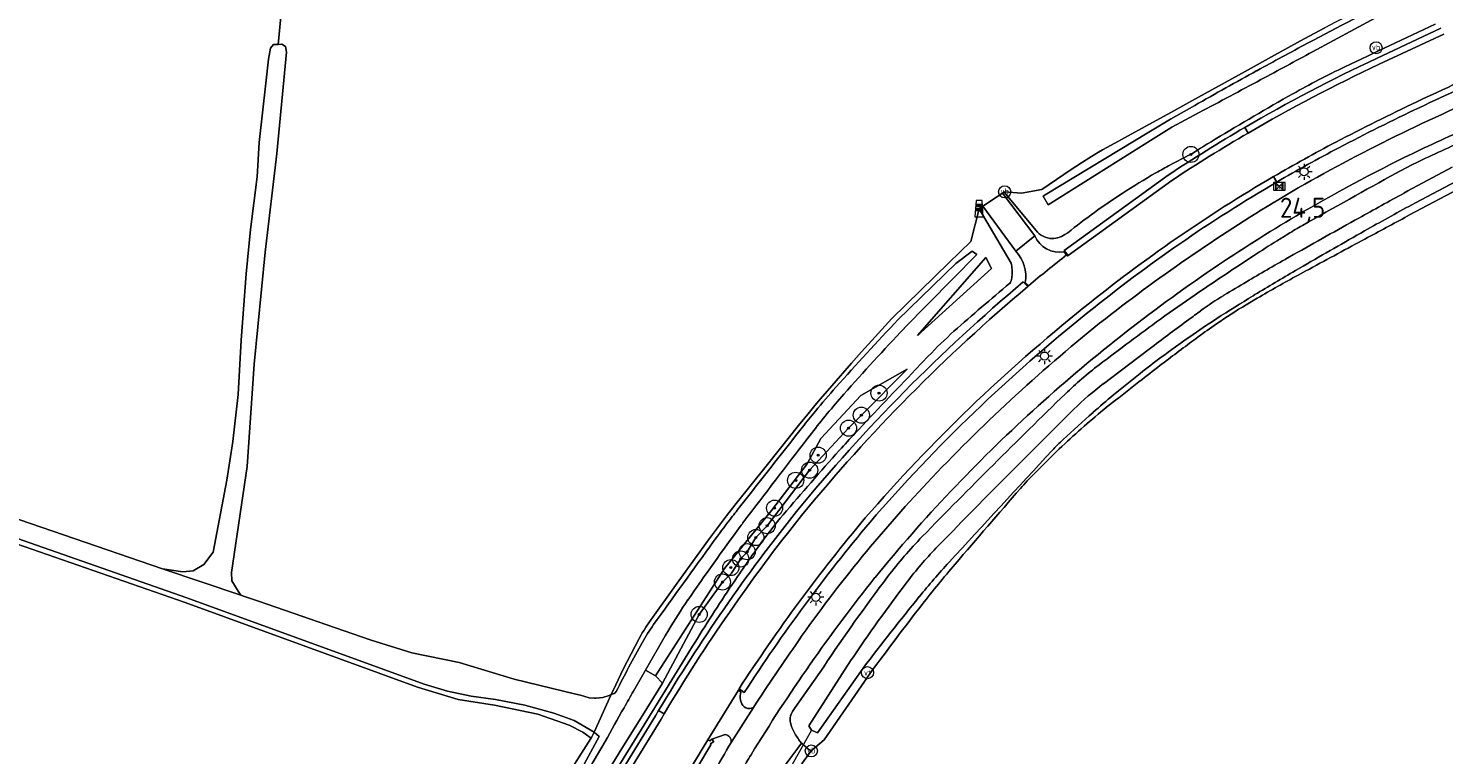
# Model space of a CAD drawing. Header units: metres. Extents: x 125158 to 132124, y 450612 to 454469.
# Tile 124 of 173: x 129588 to 129764, y 452724 to 452815. Entities that reach past the tile are written whole.
import ezdxf
from ezdxf.enums import TextEntityAlignment as Align

# ---------------------------------------------------------------- set-up
doc = ezdxf.new("R2010")
doc.units = ezdxf.units.M
doc.layers.get('0').update_dxf_attribs({"color": 8})
for name, color, linetype, lineweight in [('B-XX-GR-BOOM-S', 8, 'Continuous', 25), ('B-XX-IE-MEUBILAIR_WEGMEUBILAIR-S', 8, 'Continuous', 25), ('B-XX-KL-BRANDSTOF_LOCATIEPAAL-S', 8, 'Continuous', 25), ('B-XX-KL-ET_LS_OV_LICHTMAST-S', 8, 'Continuous', 25), ('B-XX-KW-KUNSTWERK_DUIKER-G', 8, 'Continuous', 18), ('B-XX-OG-TERREIN_CULTUURSCHEIDING-GV', 8, 'Continuous', 18), ('B-XX-OG-WATER-GV', 8, 'Continuous', 18), ('B-XX-OG-WATER_SLOOT-GV', 8, 'Continuous', 18), ('B-XX-OG-WEG-GV', 8, 'Continuous', 18), ('B-XX-VW-HECTOMETRERING-S', 8, 'Continuous', 25), ('B-XX-VW-VERKEERSTEKEN_DRAAGCONSTRUCTIE-S', 8, 'Continuous', 25)]:
    doc.layers.add(name, color=color, linetype=linetype, lineweight=lineweight)
doc.layers.add('TOPOT30', color=1, linetype='Continuous')
doc.styles.add('ISO', font='iso', dxfattribs={"height": 5})
doc.styles.add('NLCS-ISO', font='NLCS-ISO.ttf')

# ---------------------------------------------------------------- blocks, each defined once
blk = doc.blocks.new('SIE-WATER_VERKLIKKER_TRANSPORTLEIDING-SO')
at = {"color": 0, "linetype": 'ByBlock', "lineweight": 18}
blk.add_circle((0, 0), 1.5, dxfattribs=at)
at = {"color": 0, "linetype": 'ByBlock', "lineweight": 18, "style": 'NLCS-ISO'}
blk.add_text('vt', height=1.5, dxfattribs=at).set_placement((0, 0), align=Align.MIDDLE_CENTER)
blk = doc.blocks.new('SKL-ET_OV_LICHTMAST-SO')
at = {"color": 0, "linetype": 'ByBlock', "lineweight": 18}
for points in [[(-1.25, 0), (-2, 0)], [(-1.41, 1.41), (-0.88, 0.88)], [(0, 2), (0, 1.25)], [(0.88, 0.88), (1.41, 1.41)], [(2, 0), (1.25, 0)], [(-1.41, -1.41), (-0.88, -0.88)], [(0, -1.25), (0, -2)], [(0.88, -0.88), (1.41, -1.41)]]:
    blk.add_lwpolyline(points, dxfattribs=at)
blk.add_circle((0, 0), 1, dxfattribs=at)
blk = doc.blocks.new('SIE-WEG_PAAL_VERKEERSBORD-SO')
at = {"color": 0, "linetype": 'ByBlock', "lineweight": 18}
blk.add_circle((0, 0), 1.5, dxfattribs=at)
at = {"color": 0, "linetype": 'ByBlock', "lineweight": 18, "style": 'NLCS-ISO'}
blk.add_text('vb', height=1.5, dxfattribs=at).set_placement((0, 0.13), align=Align.MIDDLE_CENTER)
blk = doc.blocks.new('SIE-WEG_PAAL_GRENSPAAL-SO')
at = {"linetype": 'ByBlock', "lineweight": 18}
h = blk.add_hatch(color=0, dxfattribs=at)
h.dxf.hatch_style = 1
h.paths.add_polyline_path([(0.90625, -0.5), (0.875, 0), (-0.875, 0), (-0.90625, -0.5)])
h.paths.add_polyline_path([(-0.8125, 1), (-0.84375, 0.5), (0.84375, 0.5), (0.8125, 1)])
at = {"color": 0, "linetype": 'ByBlock', "lineweight": 18}
blk.add_lwpolyline([(-1, -2), (1, -2), (0.75, 2), (-0.75, 2)], close=True, dxfattribs=at)
for points in [[(0.875, 0), (-0.875, 0)], [(0.84375, 0.5), (-0.84375, 0.5)], [(0.8125, 1), (-0.8125, 1)], [(0.90625, -0.5), (-0.90625, -0.5)]]:
    blk.add_lwpolyline(points, dxfattribs=at)
blk = doc.blocks.new('SIE-WEG_PAAL_HECTOMETERPAAL-SO')
at = {"color": 0, "linetype": 'ByBlock', "lineweight": 18}
blk.add_lwpolyline([(-1.44375, -0.94375), (1.44375, -0.94375), (1.44375, 0.94375), (-1.44375, 0.94375)], close=True, dxfattribs=at)
at = {"color": 0, "linetype": 'ByBlock', "lineweight": 18, "style": 'NLCS-ISO'}
blk.add_text('hm', height=1.5, dxfattribs=at).set_placement((0, 0), align=Align.MIDDLE_CENTER)
blk = doc.blocks.new('SGR-BOOM_01-SO')
at = {"linetype": 'ByBlock', "lineweight": 18}
h = blk.add_hatch(color=0, dxfattribs=at)
h.dxf.hatch_style = 1
edge = h.paths.add_edge_path()
edge.add_arc((0, 0), 0.25, 0, 360)
at = {"color": 0, "linetype": 'ByBlock', "lineweight": 18}
for radius in [2, 0.25]:
    blk.add_circle((0, 0), radius, dxfattribs=at)
blk = doc.blocks.new('kilometerpaal')
at = {"color": 0}
for p, q in [((-0.44, 0.44), (0.44, -0.44)), ((-0.44, -0.44), (-0.44, 0.44)), ((0.44, 0.44), (-0.44, -0.44)), ((0.44, -0.44), (0.44, 0.44))]:
    blk.add_line(p, q, dxfattribs=at)
at = {"color": 0, "style": 'ISO'}
blk.add_attdef('KILOMETERPAAL', (0.59, 0.87), '', height=2.5, dxfattribs=at)

msp = doc.modelspace()

# ---------------------------------------------------------------- linework, layer by layer
at = {"layer": 'B-XX-KW-KUNSTWERK_DUIKER-G'}
msp.add_lwpolyline([(129685.58, 452727.54), (129682.01, 452721.18)], dxfattribs=at)
at = {"layer": 'B-XX-OG-TERREIN_CULTUURSCHEIDING-GV'}
for points in [[(129584.5, 452754.57), (129605.05, 452747.54), (129607.56, 452747.19), (129608.84, 452747.31), (129610.18, 452748.11), (129611.32, 452749.63), (129613.02, 452758.58), (129613.76, 452763.35), (129614.42, 452769.2), (129614.81, 452775.94), (129615.43, 452784.17), (129615.97, 452789.66), (129616.77, 452796.2), (129617.04, 452800.46), (129617.85, 452807.86), (129618.19, 452810.82), (129618.44, 452812.17), (129618.8, 452812.65), (129619.4, 452812.66), (129619.91, 452818.26)], [(129619.91, 452818.26), (129619.4, 452812.66), (129619.85, 452812.67), (129620.31, 452812.38), (129620.43, 452811.7), (129619.22, 452799.1), (129617.76, 452786.85), (129616.41, 452772.97), (129615.55, 452760.26), (129613.61, 452747.11)], [(129613.61, 452747.11), (129613.62, 452746.06), (129614.44, 452744.78), (129614.77, 452744.3), (129615.33, 452744.1), (129616.94, 452743.53), (129630.78, 452738.75), (129635.96, 452737.14), (129641.83, 452735.93), (129648.67, 452733.87), (129656.34, 452731.99), (129656.88, 452731.88), (129657.99, 452731.53), (129658.59, 452731.51), (129658.83, 452731.5), (129659.66, 452731.6), (129660.46, 452731.82), (129660.71, 452731.94), (129661.27, 452733.17), (129662.21, 452735.1), (129662.68, 452736.06), (129663.17, 452737.01), (129664.16, 452738.9), (129664.42, 452739.35), (129664.57, 452739.61), (129664.78, 452739.96), (129664.99, 452740.3), (129665.45, 452740.98), (129669.1, 452746.08), (129672.77, 452751.16), (129673.88, 452752.65), (129675.02, 452754.13), (129675.61, 452754.9), (129676.21, 452755.65), (129680.09, 452760.51), (129683.96, 452765.35), (129685.3, 452767.01), (129685.99, 452767.84), (129686.68, 452768.66), (129688.07, 452770.28), (129690.54, 452773.09), (129691.78, 452774.49), (129693.03, 452775.88), (129695.54, 452778.65), (129702.62, 452785.52), (129705.32, 452788.19), (129706.35, 452792.26), (129706.81, 452792.57), (129709.26, 452794.18), (129709.48, 452794.32), (129709.53, 452794.36), (129711.61, 452794.19), (129714.15, 452794.66), (129715.96, 452795.9), (129716.87, 452796.51), (129717.78, 452797.12), (129719.63, 452798.31), (129720.65, 452798.95), (129721.17, 452799.26), (129721.69, 452799.57), (129722.74, 452800.16), (129726.98, 452802.46), (129728.42, 452803.25), (129730.17, 452804.21), (129732.76, 452805.64), (129739.37, 452809.29), (129743.03, 452811.31), (129746.68, 452813.33), (129749.28, 452814.72)], [(129766.51, 452795.06), (129759.78, 452791.48), (129759.18, 452791.16)], [(129746.92, 452784.54), (129745.95, 452784.01)], [(129740.88, 452781.14), (129739.51, 452780.34)], [(129729.32, 452773.18), (129729.12, 452773.03)], [(129586.1, 452610.3), (129598.82, 452628.91), (129606.44, 452639.84), (129617.31, 452659.36), (129630.43, 452682.06), (129637.83, 452694.68), (129650.21, 452714.91), (129652.49, 452717.53), (129658.2, 452726.49), (129658.1, 452726.63), (129657.18, 452727.28), (129655.49, 452728.14), (129651.62, 452729.5), (129646.21, 452730.63), (129641.7, 452731.34), (129636.69, 452732.85), (129607.84, 452743.38), (129585.03, 452751.33)], [(129692.88, 452734.63), (129687.12, 452726.34), (129685.54, 452724.95), (129683.59, 452722.26)]]:
    msp.add_lwpolyline(points, dxfattribs=at)
for centre, radius, start, end in [((130945, 450580.01), 2509.05, 118.20442, 118.34148), ((131834.9, 448935.48), 4378.92, 118.37464, 118.4784), ((129856.9, 452581.84), 230.62, 118.7582, 120.204), ((129771.07, 452727.03), 61.95, 120.6287, 124.701), ((129792.05, 452696.93), 98.64, 124.77, 126.3776), ((129956.85, 452473.85), 375.99, 126.4344, 127.2404), ((129898, 452550.98), 278.97, 127.2558, 127.9141), ((130074.56, 452324.11), 566.45, 127.9024, 128.3278), ((129786.17, 452688.95), 101.4, 128.3437, 132.4987), ((129788.25, 452686.62), 104.52, 132.4795, 136.5773), ((131754.79, 450985.59), 2704.6, 139.06838, 139.33102), ((129733.11, 452738.78), 28.62, 136.5322, 139.0781), ((129802.17, 452663.19), 130.28, 139.3064, 142.151), ((129979.39, 452525.24), 354.87, 142.1193, 143.8398)]:
    msp.add_arc(centre, radius, start, end, dxfattribs=at)
at = {"layer": 'B-XX-OG-WATER-GV'}
msp.add_lwpolyline([(129614.77, 452744.3), (129614.44, 452744.78), (129613.62, 452746.06), (129613.61, 452747.11), (129615.55, 452760.26), (129616.41, 452772.97), (129617.76, 452786.85), (129619.22, 452799.1), (129620.43, 452811.7), (129620.31, 452812.38), (129619.85, 452812.67), (129619.4, 452812.66), (129618.8, 452812.65), (129618.44, 452812.17), (129618.19, 452810.82), (129617.85, 452807.86), (129617.04, 452800.46), (129616.77, 452796.2), (129615.97, 452789.66), (129615.43, 452784.17), (129614.81, 452775.94), (129614.42, 452769.2), (129613.76, 452763.35), (129613.02, 452758.58), (129611.32, 452749.63), (129610.18, 452748.11), (129608.84, 452747.31), (129607.56, 452747.19), (129605.05, 452747.54)], close=True, dxfattribs=at)
msp.add_lwpolyline([(129584.51, 452752.2), (129608.04, 452743.94), (129637.48, 452733.26), (129640.38, 452732.39), (129643.34, 452731.75), (129646.34, 452731.33), (129650, 452730.65), (129653.59, 452729.65), (129656.12, 452728.71), (129658.58, 452727.27), (129660.71, 452731.94), (129660.46, 452731.82), (129659.66, 452731.6), (129658.83, 452731.5), (129658.59, 452731.51), (129657.99, 452731.53), (129656.88, 452731.88), (129656.34, 452731.99), (129648.67, 452733.87), (129641.83, 452735.93), (129635.96, 452737.14), (129630.78, 452738.75), (129616.94, 452743.53), (129615.33, 452744.1), (129614.77, 452744.3), (129605.05, 452747.54), (129584.5, 452754.57)], dxfattribs=at)
at = {"layer": 'B-XX-OG-WATER_SLOOT-GV'}
for points in [[(129760.99, 452818.93), (129760.77, 452818.82), (129747.71, 452811.72)], [(129747.71, 452811.72), (129760.77, 452818.82), (129760.99, 452818.93)], [(129754.52, 452817.42), (129751.89, 452816.09), (129750.58, 452815.41), (129749.28, 452814.72), (129746.68, 452813.33), (129743.03, 452811.31), (129739.37, 452809.29), (129732.76, 452805.64), (129730.17, 452804.21), (129728.42, 452803.25), (129726.98, 452802.46), (129722.74, 452800.16), (129721.69, 452799.57), (129721.17, 452799.26), (129720.65, 452798.95), (129719.63, 452798.31), (129717.78, 452797.12), (129716.87, 452796.51), (129715.96, 452795.9), (129714.15, 452794.66), (129711.61, 452794.19), (129709.53, 452794.36), (129709.48, 452794.32), (129713.22, 452789.82)], [(129733.65, 452804.19), (129730.27, 452802.39), (129727.97, 452800.94), (129714.94, 452792.73), (129714.29, 452793.8), (129714.55, 452793.96), (129727.43, 452801.76), (129730.09, 452803.37), (129733.11, 452805.08)], [(129733.11, 452805.08), (129730.09, 452803.37), (129727.43, 452801.76), (129714.55, 452793.96), (129714.29, 452793.8), (129714.94, 452792.73), (129727.97, 452800.94), (129730.27, 452802.39), (129733.65, 452804.19)], [(129732.64, 452799), (129733.59, 452799.62)], [(129759.08, 452794.19), (129759.56, 452794.46), (129765.04, 452797.41)], [(129765.04, 452797.41), (129759.56, 452794.46), (129759.08, 452794.19)], [(129766.21, 452796.02), (129760.49, 452792.99), (129760.04, 452792.75)], [(129760.04, 452792.75), (129760.49, 452792.99), (129766.21, 452796.02)], [(129759.18, 452791.16), (129759.78, 452791.48), (129766.51, 452795.06)], [(129716.99, 452789.06), (129717.36, 452789.27)], [(129697.08, 452777.43), (129706.07, 452786.59), (129705.49, 452786.97), (129703.46, 452785.47), (129696.29, 452778.48)], [(129740.41, 452786.41), (129738.34, 452785.04)], [(129744.65, 452786.14), (129745.38, 452786.56)], [(129745.38, 452786.56), (129744.65, 452786.14)], [(129746.58, 452785.14), (129745.6, 452784.57)], [(129745.6, 452784.57), (129746.58, 452785.14)], [(129745.95, 452784.01), (129746.92, 452784.54)], [(129740.59, 452781.59), (129740.37, 452781.45)], [(129740.37, 452781.45), (129740.59, 452781.59)], [(129739.51, 452780.34), (129740.88, 452781.14)], [(129721.8, 452770.54), (129726.09, 452773.79), (129727.79, 452775.07)], [(129727.79, 452775.07), (129726.09, 452773.79), (129721.8, 452770.54)], [(129729.12, 452773.03), (129729.32, 452773.18)], [(129663.46, 452732.38), (129664.97, 452734.98), (129667.42, 452739.22), (129667.87, 452739.99)], [(129691.96, 452735.23), (129686.3, 452727.2), (129685.58, 452727.54), (129685.24, 452728.07), (129690.41, 452736.14)], [(129690.41, 452736.14), (129685.24, 452728.07), (129685.58, 452727.54), (129686.3, 452727.2), (129691.96, 452735.23)], [(129659.95, 452726.12), (129657.64, 452722.18), (129653.43, 452715.28), (129640.01, 452694.38), (129640.48, 452693.73), (129641.89, 452692.71), (129644.84, 452697.48), (129648.06, 452702.68), (129654.87, 452713.67), (129658.54, 452719.59), (129662.04, 452725.24), (129664.58, 452729.34), (129667.07, 452733.37), (129666.21, 452734.26), (129664.97, 452734.98), (129663.46, 452732.38)], [(129687.09, 452735.41), (129683.52, 452730.33)], [(129685.54, 452724.95), (129687.12, 452726.34), (129692.88, 452734.63)], [(129661.34, 452732.34), (129661.21, 452732.16)], [(129660.71, 452731.94), (129658.58, 452727.27), (129659.21, 452726.73), (129657.12, 452722.87), (129651.96, 452714.33), (129639.08, 452694.35), (129631.37, 452681.35), (129618.25, 452658.58), (129607.21, 452639.23), (129599.61, 452627.85), (129586.94, 452609.69)], [(129607.21, 452639.23), (129618.25, 452658.58), (129631.37, 452681.35), (129639.08, 452694.35), (129651.96, 452714.33), (129657.12, 452722.87), (129659.21, 452726.73), (129658.58, 452727.27), (129658.28, 452726.61), (129658.2, 452726.49), (129652.49, 452717.53), (129650.21, 452714.91), (129637.83, 452694.68), (129630.43, 452682.06), (129617.31, 452659.36), (129606.44, 452639.84), (129598.82, 452628.91), (129586.1, 452610.3)], [(129599.62, 452625.69), (129608.32, 452639.4), (129612.56, 452646.48), (129619.14, 452658.08), (129634.67, 452684.92), (129640.01, 452694.38), (129653.43, 452715.28), (129657.64, 452722.18), (129659.95, 452726.12)], [(129684.55, 452725.7), (129684.63, 452725.63)]]:
    msp.add_lwpolyline(points, dxfattribs=at)
msp.add_lwpolyline([(129608.04, 452743.94), (129584.51, 452752.2), (129584.33, 452751.63), (129585.03, 452751.33), (129607.84, 452743.38), (129636.69, 452732.85), (129641.7, 452731.34), (129646.21, 452730.63), (129651.62, 452729.5), (129655.49, 452728.14), (129657.18, 452727.28), (129658.1, 452726.63), (129658.2, 452726.49), (129658.28, 452726.61), (129658.58, 452727.27), (129656.12, 452728.71), (129653.59, 452729.65), (129650, 452730.65), (129646.34, 452731.33), (129643.34, 452731.75), (129640.38, 452732.39), (129637.48, 452733.26)], close=True, dxfattribs=at)
at = {"layer": 'B-XX-OG-WATER_SLOOT-GV', "extrusion": (0, 0, -1)}
for centre, radius, start, end in [((-131146.07, 450166.03), 2993.73, 62.14134, 62.38726), ((-133824.36, 444225.48), 9501.48, 64.619307, 64.694057), ((-129920.89, 452483.94), 371.94, 61.0462, 62.1483), ((-129226.95, 453770.39), 1090.98, 241.48845, 241.86937), ((-129795.59, 452717.46), 102.28, 60.5418, 64.615), ((-130285.52, 451824.76), 1125.25, 60.59878, 61.04916), ((-128177.47, 455732.27), 3315.93, 241.86049, 242.01081), ((-129920.62, 452496.28), 356.36, 58.734, 60.5276), ((-129906.97, 452518.45), 330.33, 58.3399, 58.7607), ((-129769.54, 452724.12), 83.48, 61.7984, 63.7674), ((-129768.46, 452726.11), 81.21, 60.367, 61.8073), ((-129769.23, 452724.67), 82.85, 57.0024, 60.3975), ((-129770.16, 452723.26), 84.54, 54.1693, 56.9935), ((-130208.45, 451974.45), 934.83, 60.87695, 61.26938), ((-129985.81, 452379.66), 470.76, 60.5272, 61.342), ((-129769.95, 452723.68), 84.07, 51.2756, 54.1154), ((-130684.06, 451122.72), 1910.36, 60.56997, 60.84835), ((-130945, 450580.01), 2509.05, 61.65852, 61.79558), ((-130155.42, 452079.91), 815.17, 59.89838, 60.51458), ((-131834.9, 448935.48), 4378.92, 61.5216, 61.62536), ((-129905.97, 452501.79), 326.93, 59.3986, 60.4314), ((-129902.74, 452507.26), 320.58, 58.8119, 59.3984), ((-129924.26, 452478.79), 354.15, 58.7598, 59.7035), ((-129856.9, 452581.84), 230.62, 59.796, 61.2418), ((-129757.49, 452747.16), 40.13, 53.8435, 58.8489), ((-129840.89, 452616.1), 193.51, 57.126, 58.7036), ((-129771.07, 452727.03), 61.95, 55.299, 59.3713), ((-130844.45, 451285.1), 1861.98, 53.1503, 53.32629), ((-129846.53, 452625.26), 191.08, 53.316, 53.8529), ((-129799.45, 452680.27), 117.12, 55.1315, 57.1114), ((-129792.05, 452696.93), 98.64, 53.6224, 55.23), ((-129910.84, 452574.06), 295.04, 41.4129, 43.5726), ((-129810.03, 452665.23), 135.51, 53.2529, 55.0979), ((-129956.85, 452473.85), 375.99, 52.7596, 53.5656), ((-129803.46, 452674.07), 124.5, 51.7324, 53.2432), ((-129898, 452550.98), 278.97, 52.0859, 52.7442), ((-129854.81, 452609.03), 207.37, 50.5457, 51.7231), ((-130074.56, 452324.11), 566.45, 51.6722, 52.0976), ((-129760.81, 452706.39), 94.99, 37.6055, 41.4128), ((-129744.78, 452740.23), 38.04, 45.4993, 52.8414), ((-129780.46, 452699.36), 90.37, 48.4264, 50.5423), ((-130383.12, 452090.87), 948.61, 44.02275, 45.49037), ((-129786.17, 452688.95), 101.4, 47.5013, 51.6563), ((-129855.1, 452615.17), 202.88, 47.0187, 48.437), ((-133301.49, 449979), 4564.34, 37.44438, 37.60712), ((-131705.41, 450912.28), 2717.05, 42.51414, 42.91253), ((-129788.25, 452686.62), 104.52, 43.4227, 47.5205), ((-129734.78, 452744.28), 26.4, 42.9453, 47.0115), ((-131754.79, 450985.59), 2704.6, 40.66898, 40.93162), ((-129733.11, 452738.78), 28.62, 40.9219, 43.4678), ((-129731.72, 452712.61), 68.13, 36.1469, 37.4926), ((-130005.28, 452512.62), 407, 34.5912, 36.1647), ((-129734.05, 452718.17), 45.96, 37.1668, 44.0222), ((-129771.82, 452684.98), 93.84, 39.0478, 42.508), ((-129802.17, 452663.19), 130.28, 37.849, 40.6936), ((-129873.68, 452612.32), 221.17, 34.0431, 37.165), ((-129721.8, 452708.12), 62.65, 30.5785, 34.5922), ((-129986.13, 452511.04), 369.86, 37.3124, 39.0602), ((-129979.39, 452525.24), 354.87, 36.1602, 37.8807), ((-129859.73, 452619.16), 226.57, 29.3791, 29.9787), ((-129659.87, 452734.45), 2.65, 239.7642, 251.5398), ((-130511.71, 452252.76), 974.45, 29.06256, 29.34527)]:
    msp.add_arc(centre, radius, start, end, dxfattribs=at)
at = {"layer": 'B-XX-OG-WATER_SLOOT-GV'}
for centre, radius, start, end in [((131146.07, 450166.03), 2993.73, 117.61274, 117.85866), ((129920.89, 452483.94), 371.94, 117.8517, 118.9538), ((129226.95, 453770.39), 1090.98, 298.13063, 298.51155), ((130285.52, 451824.76), 1125.25, 118.95084, 119.40122), ((128177.47, 455732.27), 3315.93, 297.98919, 298.13951), ((129875.1, 452559), 264.98, 113.9723, 115.5199), ((129783.11, 452751.65), 51.5, 115.5069, 119.0194), ((130812.06, 450896.98), 2172.48, 119.02087, 119.37278), ((130208.45, 451974.45), 934.83, 118.73062, 119.12305), ((129985.81, 452379.66), 470.76, 118.658, 119.4728), ((129771.83, 452745.12), 51.7, 119.3618, 121.6372), ((130684.06, 451122.72), 1910.36, 119.15165, 119.43003), ((129715.45, 452791.15), 2.59, 210.8953, 237.0315), ((129715.45, 452791.16), 2.6, 236.9727, 263.0695), ((129715.45, 452791.16), 2.6, 263.0849, 284.5903), ((129715.45, 452791.17), 2.61, 284.6119, 306.0917), ((129849.18, 452619.64), 199.1, 121.6488, 122.1141), ((130155.42, 452079.91), 815.17, 119.48542, 120.10162), ((129843.92, 452628.19), 189.07, 122.1392, 123.1926), ((130048.1, 452316.51), 561.67, 123.4703, 124.1042), ((129905.97, 452501.79), 326.93, 119.5686, 120.6014), ((129902.74, 452507.26), 320.58, 120.6016, 121.1881), ((129924.26, 452478.79), 354.15, 120.2965, 121.2402), ((129815.21, 452660.42), 146.32, 124.1006, 126.1585), ((129757.49, 452747.16), 40.13, 121.1511, 126.1565), ((129840.89, 452616.1), 193.51, 121.2964, 122.874), ((129942.85, 452544.45), 339.94, 136.4929, 138.412), ((130013.05, 452389.52), 481.78, 126.1463, 127.2781), ((130844.45, 451285.1), 1861.98, 126.67371, 126.8497), ((129846.53, 452625.26), 191.08, 126.1471, 126.684), ((129799.45, 452680.27), 117.12, 122.8886, 124.8685), ((129810.03, 452665.23), 135.51, 124.9021, 126.7471), ((129749.05, 452736.34), 45.91, 127.2775, 134.1705), ((129803.46, 452674.07), 124.5, 126.7568, 128.2676), ((129854.81, 452609.03), 207.37, 128.2769, 129.4543), ((129768.93, 452698.69), 107.48, 138.369, 140.4601), ((130379.15, 452087.79), 950.15, 134.1728, 135.68503), ((129744.78, 452740.23), 38.04, 127.1586, 134.5007), ((129780.46, 452699.36), 90.37, 129.4577, 131.5736), ((130383.12, 452090.87), 948.61, 134.50963, 135.97725), ((129770.17, 452697.59), 109.14, 140.4299, 141.7649), ((129855.1, 452615.17), 202.88, 131.563, 132.9813), ((135200.03, 448418.71), 7022.33, 141.760945, 141.863911), ((131705.41, 450912.28), 2717.05, 137.08747, 137.48586), ((129734.78, 452744.28), 26.4, 132.9885, 137.0547), ((129805.62, 452653.95), 163.98, 141.8632, 142.5335), ((129783.19, 452671.11), 135.74, 142.525, 144.0035), ((129736.73, 452715.02), 52.3, 135.6828, 142.913), ((131130.8, 451691.82), 1801.59, 143.99527, 144.39756), ((129734.05, 452718.17), 45.96, 135.9778, 142.8332), ((129771.82, 452684.98), 93.84, 137.492, 140.9522), ((129874.41, 452610.86), 224.95, 142.8968, 146.3813), ((129873.68, 452612.32), 221.17, 142.835, 145.9569), ((129986.13, 452511.04), 369.86, 140.9398, 142.6876), ((129685.52, 452726.64), 24.04, 144.4034, 150.808), ((129799.87, 452662.8), 155, 150.8217, 153.3436), ((129859.73, 452619.16), 226.57, 150.0213, 150.6209), ((130511.71, 452252.76), 974.45, 150.65473, 150.93744), ((129684.35, 452728.85), 1.45, 161.1108, 190.451), ((129686.34, 452728.15), 3.56, 142.3701, 160.9269), ((129686.83, 452729.31), 3.97, 190.4917, 205.3548), ((129690.65, 452731.13), 8.2, 205.4143, 215.7411), ((129687.48, 452728.84), 4.3, 215.6616, 223.0484), ((129687.47, 452728.82), 4.27, 222.9098, 226.8114), ((129688.88, 452730.39), 6.38, 228.2576, 238.5052)]:
    msp.add_arc(centre, radius, start, end, dxfattribs=at)
at = {"layer": 'B-XX-OG-WEG-GV'}
for points in [[(129763.67, 452814.65), (129755.66, 452810.91)], [(129755.66, 452810.91), (129763.67, 452814.65)], [(129756, 452810.19), (129764.01, 452813.92)], [(129764.01, 452813.92), (129756, 452810.19)], [(129739.74, 452801.65), (129739.34, 452802.34)], [(129739.34, 452802.34), (129739.74, 452801.65)], [(129733.59, 452799.62), (129732.64, 452799)], [(129716.9, 452786.91), (129717.22, 452786.51), (129717.32, 452786.38), (129717.41, 452786.45), (129716.91, 452787.08), (129729.82, 452796.42)], [(129729.82, 452796.42), (129716.91, 452787.08), (129717.41, 452786.45), (129730.27, 452795.76)], [(129730.27, 452795.76), (129717.41, 452786.45)], [(129742.9, 452796.24), (129743.3, 452795.56)], [(129743.3, 452795.56), (129742.9, 452796.24)], [(129713.22, 452789.82), (129709.48, 452794.32), (129709.26, 452794.18), (129713.28, 452788.88)], [(129710.33, 452785.48), (129706.35, 452792.26), (129705.32, 452788.19), (129702.62, 452785.52), (129695.54, 452778.65), (129693.03, 452775.88), (129691.78, 452774.49), (129690.54, 452773.09), (129688.07, 452770.28), (129686.68, 452768.66), (129685.99, 452767.84), (129685.3, 452767.01), (129683.96, 452765.35), (129680.09, 452760.51), (129676.21, 452755.65), (129675.61, 452754.9), (129675.02, 452754.13), (129673.88, 452752.65), (129672.77, 452751.16), (129669.1, 452746.08), (129665.45, 452740.98), (129664.99, 452740.3), (129664.78, 452739.96), (129664.57, 452739.61), (129664.42, 452739.35), (129664.16, 452738.9), (129663.17, 452737.01), (129662.68, 452736.06), (129662.21, 452735.1), (129661.27, 452733.17), (129660.71, 452731.94)], [(129710.92, 452786.99), (129706.81, 452792.57), (129706.35, 452792.26), (129710.33, 452785.48)], [(129713.28, 452788.88), (129710.92, 452786.99)], [(129717.36, 452789.27), (129716.99, 452789.06)], [(129696.29, 452778.48), (129703.46, 452785.47), (129705.49, 452786.97), (129706.07, 452786.59), (129697.08, 452777.43)], [(129717.22, 452786.51), (129716.9, 452786.91)], [(129717.41, 452786.45), (129717.32, 452786.38), (129717.22, 452786.51)], [(129738.34, 452785.04), (129740.41, 452786.41)], [(129711.83, 452783.17), (129712.39, 452782.6), (129712.48, 452782.7), (129712.09, 452783.08)], [(129712.39, 452782.6), (129711.83, 452783.17)], [(129710.18, 452782.99), (129710.27, 452783.11)], [(129710.27, 452783.11), (129710.18, 452782.99)], [(129712.09, 452783.08), (129712.48, 452782.7)], [(129712.48, 452782.7), (129712.39, 452782.6)], [(129698.48, 452772.31), (129700.04, 452773.95)], [(129700.04, 452773.95), (129698.48, 452772.31)], [(129667.87, 452739.99), (129667.42, 452739.22), (129664.97, 452734.98), (129666.21, 452734.26), (129674.78, 452747.6), (129680.62, 452754.78), (129685.04, 452760.59), (129686.74, 452763.73), (129691.67, 452769.08), (129697.44, 452772.32), (129691.75, 452766.63), (129690.16, 452765.02), (129685.33, 452759.81), (129680.06, 452752.91), (129678.66, 452751.44), (129677.58, 452749.68), (129676.78, 452748.78), (129675.65, 452747.01), (129674.51, 452745.92), (129671.63, 452741.9), (129667.07, 452733.37), (129664.58, 452729.34), (129662.04, 452725.24), (129658.54, 452719.59)], [(129664.46, 452727.67), (129665.78, 452729.81), (129669.89, 452736.47), (129670.81, 452737.95)], [(129670.81, 452737.95), (129669.89, 452736.47), (129665.78, 452729.81)], [(129683.52, 452730.33), (129687.09, 452735.41)], [(129661.21, 452732.16), (129661.34, 452732.34)], [(129672.68, 452726.33), (129676.49, 452732.49), (129676.57, 452732.66)], [(129676.76, 452732.04), (129676.8, 452732.24), (129676.49, 452732.49), (129672.68, 452726.33)], [(129677.22, 452732.19), (129676.57, 452732.66), (129676.49, 452732.49), (129676.8, 452732.24), (129676.76, 452732.04)], [(129676.57, 452732.66), (129677.22, 452732.19)], [(129665.78, 452729.81), (129664.46, 452727.67), (129661.65, 452723.11), (129655.83, 452712.98), (129651.05, 452705.14), (129641.08, 452688.06), (129634.01, 452676.88), (129623.74, 452658.6), (129612.98, 452641.41), (129600.8, 452622.72), (129596.71, 452616.06), (129591.22, 452607.88), (129587.88, 452602.64), (129587.27, 452601.04), (129576.05, 452587.88), (129574.07, 452585.08)], [(129624.39, 452659.13), (129631.4, 452671.13), (129658.2, 452716.22), (129666.2, 452729.32), (129666.58, 452729.97)], [(129625.08, 452658.73), (129632.09, 452670.72), (129658.89, 452715.81), (129666.89, 452728.91), (129667.27, 452729.56), (129666.58, 452729.97), (129666.2, 452729.32), (129658.2, 452716.22), (129631.4, 452671.13), (129624.39, 452659.13)], [(129667.27, 452729.56), (129666.89, 452728.91), (129658.89, 452715.81), (129632.09, 452670.72), (129625.08, 452658.73)], [(129666.58, 452729.97), (129667.27, 452729.56)], [(129675.58, 452726), (129678.35, 452730.34)], [(129678.35, 452730.34), (129675.58, 452726)], [(129574.07, 452585.08), (129576.05, 452587.88), (129587.27, 452601.04), (129587.88, 452602.64), (129591.22, 452607.88), (129596.71, 452616.06), (129600.8, 452622.72), (129612.98, 452641.41), (129623.74, 452658.6), (129634.01, 452676.88), (129641.08, 452688.06), (129651.05, 452705.14), (129655.83, 452712.98), (129661.65, 452723.11), (129664.46, 452727.67)], [(129672.68, 452726.33), (129672.94, 452726.2), (129673.21, 452726.41), (129674.83, 452726.98)], [(129674.83, 452726.98), (129673.21, 452726.41)], [(129673.21, 452726.41), (129673.45, 452726.11), (129673.02, 452725.85), (129673.09, 452725.69), (129663.01, 452708.85), (129654.19, 452693.65), (129652.99, 452691.56), (129652.64, 452691.75), (129652.04, 452689.95)], [(129652.48, 452692.19), (129652.74, 452692.04), (129652.64, 452691.75), (129652.99, 452691.56), (129654.19, 452693.65), (129663.01, 452708.85), (129673.09, 452725.69), (129673.02, 452725.85), (129673.45, 452726.11), (129673.21, 452726.41), (129672.94, 452726.2), (129672.68, 452726.33), (129662.34, 452709.25)], [(129662.34, 452709.25), (129672.68, 452726.33)], [(129684.34, 452725.91), (129683.88, 452725.29), (129682.88, 452723.98), (129682.07, 452722.9)], [(129682.07, 452722.9), (129682.88, 452723.98), (129683.88, 452725.29), (129684.34, 452725.91)], [(129684.63, 452725.63), (129684.55, 452725.7)], [(129683.59, 452722.26), (129685.54, 452724.95)]]:
    msp.add_lwpolyline(points, dxfattribs=at)
for points in [[(129713.28, 452788.88), (129709.26, 452794.18), (129706.81, 452792.57), (129710.92, 452786.99)], [(129707.89, 452784.85), (129707.18, 452786.21), (129698.7, 452776.5)], [(129707.18, 452786.21), (129707.89, 452784.85), (129698.7, 452776.5)], [(129691.67, 452769.08), (129686.74, 452763.73), (129685.04, 452760.59), (129680.62, 452754.78), (129674.78, 452747.6), (129666.21, 452734.26), (129667.07, 452733.37), (129671.63, 452741.9), (129674.51, 452745.92), (129675.65, 452747.01), (129676.78, 452748.78), (129677.58, 452749.68), (129678.66, 452751.44), (129680.06, 452752.91), (129685.33, 452759.81), (129690.16, 452765.02), (129691.75, 452766.63), (129697.44, 452772.32)]]:
    msp.add_lwpolyline(points, close=True, dxfattribs=at)
for centre, radius, start, end in [((133824.36, 444225.48), 9501.48, 115.305943, 115.380693), ((129842.64, 452625.5), 204.8, 115.1317, 120.2916), ((129842.62, 452625.53), 203.96, 115.1302, 120.291), ((129795.59, 452717.46), 102.28, 115.385, 119.4582), ((129888.09, 452537.47), 296.8, 113.2453, 117.5923), ((129888.12, 452537.4), 296.09, 113.2463, 117.5919), ((129920.62, 452496.28), 356.36, 119.4724, 121.266), ((129857.6, 452598.75), 225.65, 112.2568, 119.6512), ((129855.78, 452599.49), 221.35, 113.3053, 115.6166), ((129841.89, 452626.78), 203.32, 120.2913, 123.4507), ((129842.46, 452625.86), 203.6, 120.2992, 123.437), ((129906.97, 452518.45), 330.33, 121.2393, 121.6601), ((129769.54, 452724.12), 83.48, 116.2326, 118.2016), ((129838.53, 452632.44), 189.68, 117.6125, 120.2772), ((129838.26, 452632.96), 188.3, 117.6122, 120.2855), ((129847.51, 452619.18), 200.02, 115.9168, 120.5817), ((129768.46, 452726.11), 81.21, 118.1927, 119.633), ((129837.96, 452633.49), 188.48, 120.288, 128.9939), ((129837.9, 452633.56), 187.6, 120.2839, 128.9948), ((129769.23, 452724.67), 82.85, 119.6025, 122.9976), ((129770.16, 452723.26), 84.54, 123.0065, 125.8307), ((129854.78, 452608.86), 215.48, 120.8482, 128.0297), ((129878.66, 452568.34), 262.51, 120.3624, 120.7868), ((129769.95, 452723.68), 84.07, 125.8846, 128.7244), ((129848.13, 452618.16), 201.22, 120.5857, 124.0662), ((129716.32, 452790.16), 3.3, 202.74, 280.1719), ((129707.64, 452783.87), 4.52, 349.9714, 43.602), ((129706.39, 452784.4), 4.08, 4.7103, 15.3582), ((129834.67, 452635.7), 191.15, 127.9098, 129.7334), ((129852.19, 452616.43), 217.95, 130.09, 140.6324), ((129706.23, 452784.44), 4.25, 341.8922, 347.8259), ((129706.33, 452784.4), 4.14, 348.0704, 354.1603), ((129706.38, 452784.39), 4.1, 354.1691, 4.7713), ((129848.95, 452617.89), 201.9, 124.2173, 132.3194), ((129852.15, 452616.46), 217.1, 130.0703, 140.6313), ((129856.56, 452605.23), 230.28, 129.4697, 131.7437), ((129849.46, 452617.6), 208.07, 128.7023, 139.0855), ((129849.47, 452617.6), 207.29, 128.7031, 139.0846), ((129851.73, 452615.62), 208.29, 128.513, 136.5441), ((129910.84, 452574.06), 295.04, 136.4274, 138.5871), ((129739.63, 452736.28), 54.64, 131.7564, 136.4219), ((131507.27, 451053.96), 2494.88, 136.4687, 136.71915), ((129760.81, 452706.39), 94.99, 138.5872, 142.3945), ((129841, 452626.55), 190.14, 132.3055, 140.8998), ((133301.49, 449979), 4564.34, 142.39288, 142.55562), ((129783.36, 452677.44), 126.86, 136.734, 138.0321), ((129962.66, 452516.27), 367.94, 138.0422, 139.6994), ((129825.88, 452639.36), 173.2, 136.364, 145.0286), ((129855.15, 452617.68), 219.46, 141.3762, 149.2277), ((129855.26, 452617.6), 218.8, 141.3793, 149.2244), ((129858.02, 452615.14), 216.18, 140.0796, 147.0708), ((129731.72, 452712.61), 68.13, 142.5074, 143.8531), ((129856.1, 452616.65), 212.95, 140.0593, 147.1395), ((129728.18, 452715.14), 60.49, 139.7114, 143.8089), ((130005.28, 452512.62), 407, 143.8353, 145.4088), ((129791.42, 452668.88), 138.83, 143.8127, 146.4447), ((129860.38, 452613.41), 213.48, 141.443, 148.6472), ((129912.23, 452588.78), 283.79, 146.4497, 148.2885), ((129721.8, 452708.12), 62.65, 145.4078, 149.4215), ((129963.14, 452543.56), 340.58, 145.057, 146.7401), ((129659.87, 452734.45), 2.65, 288.4602, 300.2358), ((129678.62, 452731.64), 1.9, 167.9397, 199.3104), ((129677.82, 452731.21), 1.01, 191.1585, 301.6852), ((129674.78, 452726.16), 0.823, 348.5498, 86.0054), ((129093.85, 453059.21), 670.4, 329.44084, 330.19649), ((129855.33, 452616.47), 207.58, 148.6433, 149.2506)]:
    msp.add_arc(centre, radius, start, end, dxfattribs=at)
at = {"layer": 'B-XX-OG-WEG-GV', "extrusion": (0, 0, -1)}
for centre, radius, start, end in [((-129842.64, 452625.5), 204.8, 59.7084, 64.8683), ((-129842.62, 452625.53), 203.96, 59.709, 64.8698), ((-129888.09, 452537.47), 296.8, 62.4077, 66.7547), ((-129888.12, 452537.4), 296.09, 62.4081, 66.7537), ((-129857.6, 452598.75), 225.65, 60.3488, 67.7432), ((-129855.78, 452599.49), 221.35, 64.3834, 66.6947), ((-129841.89, 452626.78), 203.32, 56.5493, 59.7087), ((-129842.46, 452625.86), 203.6, 56.563, 59.7008), ((-129875.1, 452559), 264.98, 64.4801, 66.0277), ((-129838.53, 452632.44), 189.68, 59.7228, 62.3875), ((-129838.26, 452632.96), 188.3, 59.7145, 62.3878), ((-129847.51, 452619.18), 200.02, 59.4183, 64.0832), ((-129783.11, 452751.65), 51.5, 60.9806, 64.4931), ((-129837.96, 452633.49), 188.48, 51.0061, 59.712), ((-129837.9, 452633.56), 187.6, 51.0052, 59.7161), ((-130812.06, 450896.98), 2172.48, 60.62722, 60.97913), ((-129854.78, 452608.86), 215.48, 51.9703, 59.1518), ((-129878.66, 452568.34), 262.51, 59.2132, 59.6376), ((-129848.13, 452618.16), 201.22, 55.9338, 59.4143), ((-129771.83, 452745.12), 51.7, 58.3628, 60.6382), ((-129715.45, 452791.15), 2.59, 302.9685, 329.1047), ((-129716.32, 452790.16), 3.3, 259.8281, 337.26), ((-129715.45, 452791.16), 2.6, 276.9305, 303.0273), ((-129715.45, 452791.16), 2.6, 255.4097, 276.9151), ((-129715.45, 452791.17), 2.61, 233.9083, 255.3881), ((-129849.18, 452619.64), 199.1, 57.8859, 58.3512), ((-129707.64, 452783.87), 4.52, 136.398, 190.0286), ((-129843.92, 452628.19), 189.07, 56.8074, 57.8608), ((-129706.39, 452784.4), 4.08, 164.6418, 175.2897), ((-129834.67, 452635.7), 191.15, 50.2666, 52.0902), ((-130048.1, 452316.51), 561.67, 55.8958, 56.5297), ((-129852.19, 452616.43), 217.95, 39.3676, 49.91), ((-129706.23, 452784.44), 4.25, 192.1741, 198.1078), ((-129706.33, 452784.4), 4.14, 185.8397, 191.9296), ((-129706.38, 452784.39), 4.1, 175.2287, 185.8309), ((-129848.95, 452617.89), 201.9, 47.6806, 55.7827), ((-129852.15, 452616.46), 217.1, 39.3687, 49.9297), ((-129856.56, 452605.23), 230.28, 48.2563, 50.5303), ((-129815.21, 452660.42), 146.32, 53.8415, 55.8994), ((-129849.46, 452617.6), 208.07, 40.9145, 51.2977), ((-129942.85, 452544.45), 339.94, 41.588, 43.5071), ((-129849.47, 452617.6), 207.29, 40.9154, 51.2969), ((-129851.73, 452615.62), 208.29, 43.4559, 51.487), ((-130013.05, 452389.52), 481.78, 52.7219, 53.8537), ((-129739.63, 452736.28), 54.64, 43.5781, 48.2436), ((-129749.05, 452736.34), 45.91, 45.8295, 52.7225), ((-131507.27, 451053.96), 2494.88, 43.28085, 43.5313), ((-129768.93, 452698.69), 107.48, 39.5399, 41.631), ((-130379.15, 452087.79), 950.15, 44.31497, 45.8272), ((-129770.17, 452697.59), 109.14, 38.2351, 39.5701), ((-129841, 452626.55), 190.14, 39.1002, 47.6945), ((-135200.03, 448418.71), 7022.33, 38.136089, 38.239055), ((-129783.36, 452677.44), 126.86, 41.9679, 43.266), ((-129962.66, 452516.27), 367.94, 40.3006, 41.9578), ((-129825.88, 452639.36), 173.2, 34.9714, 43.636), ((-129805.62, 452653.95), 163.98, 37.4665, 38.1368), ((-129855.15, 452617.68), 219.46, 30.7723, 38.6238), ((-129855.26, 452617.6), 218.8, 30.7756, 38.6207), ((-129783.19, 452671.11), 135.74, 35.9965, 37.475), ((-129858.02, 452615.14), 216.18, 32.9292, 39.9204), ((-129856.1, 452616.65), 212.95, 32.8605, 39.9407), ((-129728.18, 452715.14), 60.49, 36.1911, 40.2886), ((-129736.73, 452715.02), 52.3, 37.087, 44.3172), ((-131130.8, 451691.82), 1801.59, 35.60244, 36.00473), ((-129791.42, 452668.88), 138.83, 33.5553, 36.1873), ((-129860.38, 452613.41), 213.48, 31.3528, 38.557), ((-129874.41, 452610.86), 224.95, 33.6187, 37.1032), ((-129912.23, 452588.78), 283.79, 31.7115, 33.5503), ((-129685.52, 452726.64), 24.04, 29.192, 35.5966), ((-129799.87, 452662.8), 155, 26.6564, 29.1783), ((-129963.14, 452543.56), 340.58, 33.2599, 34.943), ((-129678.62, 452731.64), 1.9, 340.6896, 12.0603), ((-129677.82, 452731.21), 1.01, 238.3148, 348.8415), ((-129684.35, 452728.85), 1.45, 349.549, 18.8892), ((-129686.34, 452728.15), 3.56, 19.0731, 37.6299), ((-129674.78, 452726.16), 0.823, 93.9946, 191.4502), ((-129686.83, 452729.31), 3.97, 334.6452, 349.5083), ((-129690.65, 452731.13), 8.2, 324.2589, 334.5857), ((-129093.85, 453059.21), 670.4, 209.80351, 210.55916), ((-129687.48, 452728.84), 4.3, 316.9516, 324.3384), ((-129687.47, 452728.82), 4.27, 313.1886, 317.0902), ((-129688.88, 452730.39), 6.38, 301.4948, 311.7424), ((-129855.33, 452616.47), 207.58, 30.7494, 31.3567)]:
    msp.add_arc(centre, radius, start, end, dxfattribs=at)

# ---------------------------------------------------------------- block references
at = {"layer": 'B-XX-GR-BOOM-S', "xscale": 0.5, "yscale": 0.5, "zscale": 0.5}
for p in [(129732.64, 452799), (129693.94, 452769.37), (129691.75, 452766.63), (129690.16, 452765.02), (129686.39, 452761.66), (129685.33, 452759.81), (129683.6, 452758.54), (129680.98, 452755.09), (129680.06, 452752.91), (129678.66, 452751.44), (129676.78, 452748.78), (129677.58, 452749.68), (129675.56, 452747.71), (129674.51, 452745.92), (129671.63, 452741.9)]:
    msp.add_blockref('SGR-BOOM_01-SO', p, dxfattribs=at)
at = {"layer": 'B-XX-IE-MEUBILAIR_WEGMEUBILAIR-S', "xscale": 0.5, "yscale": 0.5, "zscale": 0.5}
msp.add_blockref('SIE-WEG_PAAL_GRENSPAAL-SO', (129706.35, 452792.26), dxfattribs=at)
at = {"layer": 'B-XX-KL-BRANDSTOF_LOCATIEPAAL-S', "xscale": 0.5, "yscale": 0.5, "zscale": 0.5}
msp.add_blockref('SIE-WATER_VERKLIKKER_TRANSPORTLEIDING-SO', (129692.51, 452734.67), dxfattribs=at)
at = {"layer": 'B-XX-KL-ET_LS_OV_LICHTMAST-S', "xscale": 0.5, "yscale": 0.5, "zscale": 0.5}
for p in [(129746.68, 452796.84), (129714.47, 452773.97), (129686.1, 452744.02)]:
    msp.add_blockref('SKL-ET_OV_LICHTMAST-SO', p, dxfattribs=at)
at = {"layer": 'B-XX-VW-HECTOMETRERING-S', "xscale": 0.5, "yscale": 0.5, "zscale": 0.5}
msp.add_blockref('SIE-WEG_PAAL_HECTOMETERPAAL-SO', (129743.61, 452795.03), dxfattribs=at)
at = {"layer": 'B-XX-VW-VERKEERSTEKEN_DRAAGCONSTRUCTIE-S', "xscale": 0.5, "yscale": 0.5, "zscale": 0.5}
for p in [(129755.62, 452812.24), (129709.53, 452794.36), (129685.54, 452724.95)]:
    msp.add_blockref('SIE-WEG_PAAL_VERKEERSBORD-SO', p, dxfattribs=at)
at = {"layer": 'TOPOT30'}
ref = msp.add_blockref('kilometerpaal', (129743.61, 452795.03), dxfattribs=at)
ref.add_attrib('KILOMETERPAAL', '24,5', (129743.69, 452791.13), dxfattribs={"color": 0, "height": 2.5, "style": 'ISO'})

doc.saveas('drawing.dxf')
